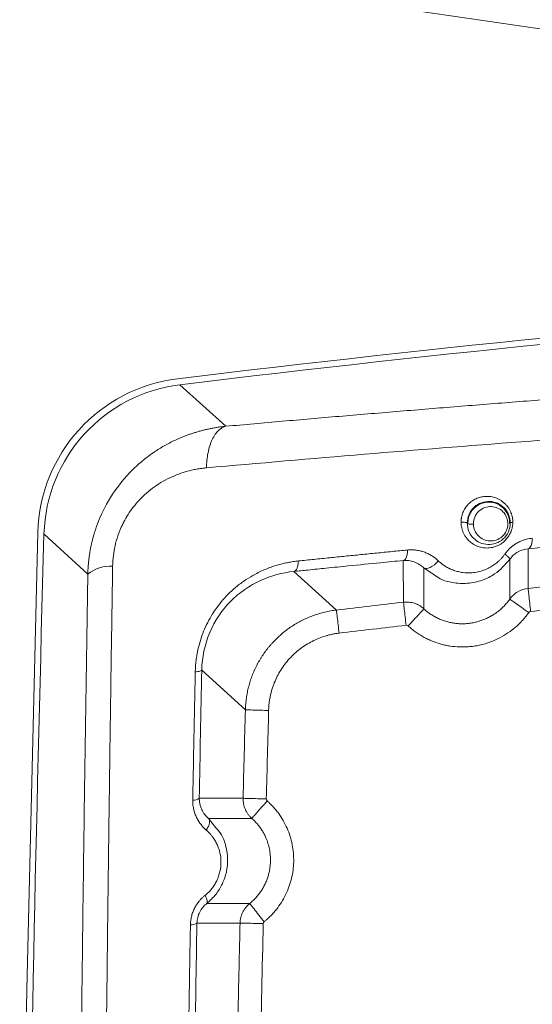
# Model space of a CAD drawing. Header units: millimetres. Extents: x 0 to 594, y 0 to 420.
# Tile 43 of 75: x 63 to 75, y 355 to 378. Entities that reach past the tile are written whole.
import ezdxf

# ---------------------------------------------------------------- set-up
doc = ezdxf.new("R2010")
doc.units = ezdxf.units.MM
doc.styles.add('SLDTEXTSTYLE1', font='TXT', dxfattribs={"width": 0.605})
doc.dimstyles.new('SLDDIMSTYLE4', dxfattribs={"dimtxt": 2.568319, "dimasz": 3.3, "dimexe": 0, "dimexo": 0.0625, "dimgap": 0.64208, "dimtad": 1, "dimdec": 1, "dimlfac": 5, "dimrnd": 1e-09, "dimzin": 12, "dimdsep": 46, "dimtxsty": 'SLDTEXTSTYLE1', "dimblk1": 'NONE', "dimsah": 1, "dimcen": 0, "dimadec": 0, "dimazin": 3, "dimtfac": 1, "dimtdec": 1, "dimtmove": 0, "dimatfit": 3, "dimldrblk": 'NONE', "dimfxl": 0, "dimfrac": 2, "dimtolj": 1, "dimtzin": 12, "dimarcsym": 0})

# ---------------------------------------------------------------- blocks, each defined once
blk = doc.blocks.new('_D_9')
at = {"color": 7, "linetype": 'Continuous', "lineweight": 0}
for p, q in [((65.833, 383.58), (65.262, 379.677)), ((66.415, 383.495), (65.833, 383.58)), ((72.718, 382.573), (73.299, 382.487)), ((73.299, 382.487), (72.728, 378.585)), ((65.262, 379.677), (65.844, 379.592)), ((107.015, 373.011), (64.746, 379.194)), ((72.728, 378.585), (72.147, 378.67)), ((107.015, 373.011), (108.4, 372.808))]:
    blk.add_line(p, q, dxfattribs=at)
blk.add_solid([(107.015, 373.011), (103.822, 373.983), (103.677, 372.994)], dxfattribs=at)
at = {"color": 7, "linetype": 'Continuous', "lineweight": 0, "attachment_point": 1, "rotation": 351.6773, "style": 'SLDTEXTSTYLE1'}
for s, insert, char_height in [('%%c', (67.322, 387.403), 2.6458), ('7', (71.029, 386.861), 2.646), ('(2x)', (75.296, 386.237), 2.6458), ('0,3', (67.065, 382.86), 2.6458)]:
    blk.add_mtext(s, dxfattribs=dict(at, insert=insert, char_height=char_height))
blk = doc.blocks.new('_NONE')

msp = doc.modelspace()

# ---------------------------------------------------------------- linework, layer by layer
at = {"color": 7, "linetype": 'Continuous', "lineweight": 15}
for p, q in [((68.209, 368.386), (67.141, 369.35)), ((65.002, 364.951), (63.984, 365.881)), ((65.002, 364.951), (63.984, 365.881)), ((75.232, 365.542), (75.228, 364.621)), ((74.805, 365.298), (74.802, 364.371)), ((72.333, 364.3), (72.327, 365.269)), ((72.809, 364.144), (72.805, 365.097)), ((69.785, 365.013), (70.775, 364.118)), ((67.647, 362.724), (68.661, 361.799)), ((68.608, 359.744), (67.589, 359.744)), ((68.812, 359.278), (67.804, 359.278)), ((68.761, 357.299), (67.763, 357.299)), ((68.537, 356.846), (67.536, 356.846))]:
    msp.add_line(p, q, dxfattribs=at)
at = {"color": 8, "linetype": 'Continuous', "lineweight": 15}
for p, q in [((72.805, 365.097), (73.045, 364.938)), ((67.976, 359.06), (67.804, 359.278))]:
    msp.add_line(p, q, dxfattribs=at)
at = {"color": 7, "linetype": 'Continuous', "lineweight": 15, "flags": 128}
for points in [[(63.419, 346.109), (63.581, 355.299), (63.838, 365.921)], [(72.805, 365.097), (72.831, 365.083), (72.866, 365.08), (72.908, 365.088), (72.954, 365.107), (73.002, 365.135), (73.051, 365.171), (73.098, 365.215), (73.141, 365.262)]]:
    msp.add_lwpolyline(points, dxfattribs=at)
at = {"color": 7, "linetype": 'Continuous', "lineweight": 15}
for centre, radius, start, end in [((115.729, -27.691), 400.147, 91.72163, 96.98266), ((115.707, -27.691), 400, 91.71913, 96.97386), ((67.533, 365.819), 3.697, 96.9827, 178.4105), ((74.314, 366.14), 0.484, 358.0902, 180), ((1563.407, 324.309), 1500, 178.41187, 179.113368), ((65.522, 364.312), 0.824, 86.105, 129.1203), ((67.458, 359.927), 0.224, 264.747, 305.5182), ((67.406, 357.041), 0.234, 264.8409, 303.7402)]:
    msp.add_arc(centre, radius, start, end, dxfattribs=at)
msp.add_ellipse((67.587, 365.772), major_axis=(-2.669, 2.429), ratio=0.997615, start_param=5.573707, end_param=6.99259, dxfattribs=at)
at = {"color": 8, "linetype": 'Continuous', "lineweight": 15}
for points, knots in [([(68.209, 368.386), (68.644, 368.425), (69.516, 368.503), (70.837, 368.617), (72.167, 368.729), (73.508, 368.839), (74.859, 368.947), (76.281, 369.057), (77.625, 369.157), (78.891, 369.248), (80.013, 369.327), (81.14, 369.404), (82.273, 369.478), (83.411, 369.551), (84.554, 369.621), (85.702, 369.69), (87.23, 369.777), (89.143, 369.881), (91.475, 369.996), (93.909, 370.106), (96.452, 370.209), (99.133, 370.303), (101.552, 370.378), (103.101, 370.413), (103.707, 370.427)], [0, 0, 0, 0, 0.039882, 0.079733, 0.119561, 0.159376, 0.19919, 0.23901, 0.284114, 0.31631, 0.348491, 0.38066, 0.412824, 0.444987, 0.477155, 0.509332, 0.541524, 0.605021, 0.668444, 0.734122, 0.804795, 0.875763, 0.95136, 1, 1, 1, 1]), ([(67.755, 367.421), (68.973, 367.527), (71.373, 367.737), (75.021, 368.026), (78.619, 368.29), (82.163, 368.527), (85.64, 368.739), (89.04, 368.925), (92.587, 369.096), (96.312, 369.248), (100.083, 369.376), (102.555, 369.437), (103.707, 369.465)], [0, 0, 0, 0, 0.109662, 0.216012, 0.319062, 0.418823, 0.515305, 0.608518, 0.698473, 0.80398, 0.90866, 1, 1, 1, 1]), ([(67.119, 368.103), (67.144, 368.113), (67.193, 368.135), (67.269, 368.165), (67.347, 368.193), (67.426, 368.22), (67.507, 368.246), (67.589, 368.27), (67.673, 368.293), (67.759, 368.313), (67.846, 368.332), (67.934, 368.349), (68.025, 368.364), (68.116, 368.376), (68.178, 368.383), (68.209, 368.386)], [0, 0, 0, 0, 0.070515, 0.142088, 0.214722, 0.288419, 0.363184, 0.439018, 0.515923, 0.593903, 0.67296, 0.753096, 0.834314, 0.916614, 1, 1, 1, 1])]:
    msp.add_open_spline(points, degree=3, knots=knots, dxfattribs=at)
at = {"color": 7, "linetype": 'Continuous', "lineweight": 15}
for points, knots in [([(68.209, 368.386), (68.151, 368.374), (68.093, 368.343), (67.984, 368.24), (67.934, 368.168), (67.85, 367.99), (67.816, 367.884), (67.77, 367.658), (67.758, 367.538), (67.755, 367.421)], [0, 0, 0, 0, 0.25, 0.25, 0.5, 0.5, 0.75, 0.75, 1, 1, 1, 1]), ([(65.002, 364.951), (65.003, 364.98), (65.004, 365.036), (65.009, 365.12), (65.016, 365.204), (65.025, 365.288), (65.035, 365.372), (65.048, 365.454), (65.063, 365.537), (65.079, 365.619), (65.098, 365.7), (65.118, 365.781), (65.14, 365.861), (65.164, 365.94), (65.19, 366.019), (65.287, 366.294), (65.511, 366.752), (65.879, 367.225), (66.228, 367.555), (66.455, 367.729), (66.631, 367.845), (66.747, 367.916), (66.867, 367.982), (66.991, 368.046), (67.076, 368.084), (67.119, 368.103)], [0, 0, 0, 0, 0.021001, 0.041936, 0.062808, 0.083619, 0.104371, 0.125067, 0.14571, 0.166302, 0.186845, 0.207342, 0.227797, 0.24821, 0.268586, 0.288926, 0.463583, 0.642276, 0.732086, 0.824633, 0.858625, 0.893152, 0.928219, 0.963834, 1, 1, 1, 1]), ([(65.578, 365.134), (65.578, 365.146), (65.579, 365.178), (65.582, 365.244), (65.591, 365.371), (65.619, 365.556), (65.678, 365.789), (65.747, 365.976), (65.811, 366.115), (65.874, 366.236), (65.964, 366.384), (66.067, 366.524), (66.157, 366.63), (66.316, 366.801), (66.593, 367.03), (66.935, 367.213), (67.21, 367.314), (67.383, 367.361), (67.508, 367.387), (67.596, 367.402), (67.672, 367.412), (67.727, 367.418), (67.755, 367.421)], [0, 0, 0, 0, 0.009915, 0.027103, 0.055331, 0.115968, 0.182197, 0.252816, 0.280273, 0.308203, 0.365327, 0.42384, 0.453514, 0.483404, 0.621984, 0.762174, 0.828215, 0.890551, 0.927732, 0.947738, 0.973855, 1, 1, 1, 1]), ([(73.671, 366.153), (73.671, 366.163), (73.671, 366.182), (73.673, 366.211), (73.676, 366.24), (73.682, 366.279), (73.694, 366.326), (73.719, 366.399), (73.763, 366.486), (73.833, 366.574), (73.92, 366.649), (74.016, 366.705), (74.121, 366.743), (74.228, 366.76), (74.339, 366.758), (74.456, 366.734), (74.575, 366.682), (74.668, 366.613), (74.731, 366.547), (74.771, 366.494), (74.804, 366.439), (74.83, 366.381), (74.85, 366.322), (74.863, 366.266), (74.871, 366.21), (74.871, 366.174), (74.872, 366.156)], [0, 0, 0, 0, 0.01477, 0.029396, 0.043919, 0.058383, 0.087793, 0.117091, 0.172511, 0.232191, 0.285193, 0.346279, 0.404201, 0.462532, 0.522382, 0.587903, 0.661454, 0.738913, 0.779413, 0.811864, 0.847417, 0.882736, 0.913764, 0.944465, 0.972303, 1, 1, 1, 1]), ([(73.814, 366.136), (73.814, 366.205), (73.828, 366.275), (73.884, 366.405), (73.926, 366.463), (74.028, 366.556), (74.087, 366.59), (74.209, 366.633), (74.273, 366.642), (74.461, 366.634), (74.58, 366.582), (74.713, 366.449), (74.749, 366.395), (74.8, 366.274), (74.814, 366.207), (74.814, 366.138)], [0, 0, 0, 0, 0.125, 0.125, 0.25, 0.25, 0.375, 0.375, 0.5, 0.5, 0.75, 0.75, 0.875, 0.875, 1, 1, 1, 1]), ([(73.958, 366.116), (73.957, 366.171), (73.967, 366.227), (74.011, 366.33), (74.044, 366.377), (74.125, 366.452), (74.172, 366.48), (74.271, 366.516), (74.323, 366.523), (74.475, 366.517), (74.573, 366.474), (74.679, 366.364), (74.709, 366.319), (74.748, 366.221), (74.758, 366.166), (74.757, 366.111)], [0, 0, 0, 0, 0.125, 0.125, 0.25, 0.25, 0.375, 0.375, 0.5, 0.5, 0.75, 0.75, 0.875, 0.875, 1, 1, 1, 1]), ([(74.872, 366.156), (74.872, 366.145), (74.871, 366.124), (74.868, 366.092), (74.864, 366.061), (74.858, 366.03), (74.851, 365.999), (74.839, 365.962), (74.822, 365.918), (74.798, 365.868), (74.769, 365.821), (74.721, 365.757), (74.646, 365.684), (74.534, 365.613), (74.404, 365.567), (74.262, 365.553), (74.123, 365.571), (73.996, 365.619), (73.89, 365.69), (73.813, 365.767), (73.761, 365.839), (73.727, 365.902), (73.702, 365.963), (73.684, 366.026), (73.673, 366.089), (73.671, 366.132), (73.671, 366.153)], [0, 0, 0, 0, 0.016177, 0.032199, 0.048121, 0.063997, 0.079883, 0.095835, 0.123126, 0.150552, 0.178386, 0.206443, 0.269858, 0.337831, 0.41183, 0.490184, 0.570137, 0.647043, 0.718564, 0.78437, 0.827969, 0.864467, 0.900513, 0.934158, 0.967182, 1, 1, 1, 1]), ([(73.671, 366.153), (73.683, 366.155), (73.699, 366.156), (73.734, 366.156), (73.752, 366.155), (73.783, 366.151), (73.796, 366.148), (73.811, 366.142), (73.814, 366.139), (73.814, 366.136)], [0, 0, 0, 0, 0.25, 0.25, 0.5, 0.5, 0.75, 0.75, 1, 1, 1, 1]), ([(74.814, 366.138), (74.814, 366.07), (74.799, 366), (74.742, 365.872), (74.699, 365.814), (74.598, 365.723), (74.539, 365.689), (74.417, 365.646), (74.353, 365.638), (74.167, 365.646), (74.049, 365.698), (73.917, 365.83), (73.881, 365.882), (73.829, 366.001), (73.815, 366.068), (73.814, 366.136)], [0, 0, 0, 0, 0.125, 0.125, 0.25, 0.25, 0.375, 0.375, 0.5, 0.5, 0.75, 0.75, 0.875, 0.875, 1, 1, 1, 1]), ([(73.958, 366.116), (73.945, 366.114), (73.929, 366.113), (73.895, 366.113), (73.877, 366.114), (73.845, 366.117), (73.833, 366.12), (73.817, 366.126), (73.814, 366.13), (73.814, 366.132)], [0, 0, 0, 0, 0.25, 0.25, 0.5, 0.5, 0.75, 0.75, 1, 1, 1, 1]), ([(74.757, 366.111), (74.755, 366.058), (74.743, 366.003), (74.697, 365.904), (74.663, 365.859), (74.584, 365.788), (74.537, 365.761), (74.44, 365.727), (74.39, 365.72), (74.241, 365.727), (74.146, 365.768), (74.04, 365.873), (74.011, 365.915), (73.97, 366.01), (73.958, 366.062), (73.958, 366.116)], [0, 0, 0, 0, 0.125, 0.125, 0.25, 0.25, 0.375, 0.375, 0.5, 0.5, 0.75, 0.75, 0.875, 0.875, 1, 1, 1, 1]), ([(74.872, 366.156), (74.853, 366.154), (74.838, 366.151), (74.818, 366.145), (74.814, 366.141), (74.814, 366.138)], [0, 0, 0, 0, 0.5, 0.5, 1, 1, 1, 1]), ([(74.687, 365.416), (74.695, 365.427), (74.71, 365.449), (74.736, 365.48), (74.762, 365.51), (74.79, 365.538), (74.819, 365.565), (74.849, 365.591), (74.88, 365.615), (74.913, 365.639), (74.963, 365.671), (75.033, 365.708), (75.114, 365.741), (75.189, 365.763), (75.257, 365.778), (75.302, 365.783), (75.325, 365.785)], [0, 0, 0, 0, 0.050734, 0.101277, 0.151757, 0.202298, 0.253026, 0.304068, 0.355544, 0.407574, 0.460273, 0.588793, 0.717969, 0.810621, 0.904451, 1, 1, 1, 1]), ([(75.232, 365.542), (75.331, 365.551), (75.548, 365.571), (75.902, 365.602), (76.314, 365.639), (76.822, 365.684), (77.364, 365.731), (77.879, 365.775), (78.18, 365.801), (78.309, 365.812)], [0, 0, 0, 0, 0.097167, 0.212915, 0.347242, 0.50015, 0.708632, 0.875249, 1, 1, 1, 1]), ([(75.232, 365.542), (75.246, 365.545), (75.259, 365.553), (75.282, 365.58), (75.292, 365.598), (75.307, 365.637), (75.313, 365.661), (75.323, 365.718), (75.325, 365.751), (75.325, 365.785)], [0, 0, 0, 0, 0.25, 0.25, 0.5, 0.5, 0.75, 0.75, 1, 1, 1, 1]), ([(74.805, 365.298), (74.856, 365.371), (74.923, 365.43), (75.071, 365.512), (75.152, 365.535), (75.232, 365.542)], [0, 0, 0, 0, 0.5, 0.5, 1, 1, 1, 1]), ([(69.891, 365.257), (70.012, 365.27), (70.255, 365.294), (70.619, 365.332), (70.982, 365.368), (71.344, 365.405), (71.706, 365.441), (72.067, 365.477), (72.308, 365.5), (72.428, 365.512)], [0, 0, 0, 0, 0.144727, 0.28883, 0.43231, 0.575167, 0.717401, 0.859012, 1, 1, 1, 1]), ([(72.328, 365.268), (72.343, 365.271), (72.357, 365.28), (72.381, 365.307), (72.391, 365.325), (72.408, 365.364), (72.415, 365.388), (72.425, 365.445), (72.428, 365.477), (72.428, 365.512)], [0, 0, 0, 0, 0.25, 0.25, 0.5, 0.5, 0.75, 0.75, 1, 1, 1, 1]), ([(72.428, 365.512), (72.442, 365.513), (72.469, 365.515), (72.511, 365.516), (72.553, 365.516), (72.594, 365.513), (72.655, 365.506), (72.735, 365.49), (72.83, 365.46), (72.921, 365.42), (73.002, 365.373), (73.076, 365.321), (73.12, 365.282), (73.141, 365.262)], [0, 0, 0, 0, 0.052821, 0.105706, 0.158752, 0.212056, 0.265713, 0.395174, 0.524802, 0.651128, 0.777878, 0.889124, 1, 1, 1, 1]), ([(73.045, 364.938), (73.092, 364.904), (73.219, 364.81), (73.488, 364.744), (73.821, 364.721), (74.156, 364.795), (74.511, 364.965), (74.694, 365.172), (74.805, 365.298)], [0, 0, 0, 0, 0.088947, 0.243162, 0.422348, 0.602743, 0.759854, 1, 1, 1, 1]), ([(73.141, 365.262), (73.152, 365.252), (73.173, 365.233), (73.206, 365.205), (73.24, 365.178), (73.275, 365.153), (73.329, 365.119), (73.404, 365.078), (73.503, 365.037), (73.605, 365.007), (73.744, 364.981), (73.897, 364.976), (74.059, 364.999), (74.188, 365.036), (74.306, 365.086), (74.393, 365.136), (74.458, 365.181), (74.505, 365.219), (74.554, 365.261), (74.601, 365.31), (74.646, 365.361), (74.673, 365.398), (74.687, 365.416)], [0, 0, 0, 0, 0.02543, 0.050799, 0.076141, 0.101495, 0.126897, 0.189813, 0.252979, 0.315663, 0.378116, 0.50209, 0.582165, 0.659201, 0.72756, 0.79467, 0.82516, 0.855433, 0.891902, 0.928026, 0.963995, 1, 1, 1, 1]), ([(74.805, 365.298), (74.805, 365.299), (74.805, 365.301), (74.804, 365.306), (74.803, 365.308), (74.797, 365.317), (74.791, 365.324), (74.771, 365.344), (74.759, 365.356), (74.727, 365.384), (74.708, 365.4), (74.687, 365.416)], [0, 0, 0, 0, 0.125, 0.125, 0.25, 0.25, 0.5, 0.5, 0.75, 0.75, 1, 1, 1, 1]), ([(66.156, 270.231), (66.15, 270.476), (66.136, 270.965), (66.116, 271.699), (66.096, 272.434), (66.076, 273.168), (66.056, 273.902), (66.037, 274.636), (66.018, 275.371), (65.999, 276.105), (65.981, 276.839), (65.962, 277.573), (65.944, 278.307), (65.926, 279.041), (65.909, 279.775), (65.892, 280.509), (65.875, 281.243), (65.858, 281.977), (65.841, 282.71), (65.825, 283.444), (65.809, 284.177), (65.793, 284.911), (65.778, 285.644), (65.762, 286.377), (65.747, 287.11), (65.733, 287.843), (65.718, 288.576), (65.704, 289.308), (65.69, 290.041), (65.676, 290.773), (65.663, 291.505), (65.649, 292.237), (65.636, 292.969), (65.624, 293.7), (65.611, 294.432), (65.599, 295.163), (65.587, 295.894), (65.575, 296.625), (65.564, 297.356), (65.552, 298.086), (65.541, 298.816), (65.531, 299.546), (65.52, 300.276), (65.51, 301.006), (65.5, 301.735), (65.49, 302.464), (65.481, 303.193), (65.472, 303.922), (65.463, 304.65), (65.454, 305.378), (65.446, 306.106), (65.437, 306.834), (65.429, 307.561), (65.422, 308.288), (65.414, 309.015), (65.407, 309.742), (65.4, 310.468), (65.393, 311.194), (65.387, 311.919), (65.381, 312.645), (65.375, 313.37), (65.369, 314.094), (65.364, 314.819), (65.358, 315.543), (65.353, 316.267), (65.349, 316.99), (65.344, 317.713), (65.34, 318.436), (65.336, 319.158), (65.332, 319.88), (65.329, 320.602), (65.325, 321.323), (65.322, 322.044), (65.32, 322.764), (65.317, 323.485), (65.315, 324.204), (65.313, 324.924), (65.311, 325.643), (65.309, 326.361), (65.308, 327.08), (65.307, 327.797), (65.306, 328.515), (65.306, 329.232), (65.305, 329.948), (65.305, 330.664), (65.305, 331.38), (65.305, 332.095), (65.306, 332.81), (65.307, 333.524), (65.308, 334.238), (65.309, 334.952), (65.311, 335.665), (65.313, 336.377), (65.315, 337.089), (65.317, 337.801), (65.319, 338.512), (65.322, 339.223), (65.325, 339.933), (65.328, 340.642), (65.331, 341.352), (65.335, 342.06), (65.339, 342.768), (65.343, 343.476), (65.347, 344.183), (65.352, 344.89), (65.356, 345.596), (65.361, 346.301), (65.367, 347.006), (65.372, 347.711), (65.378, 348.415), (65.384, 349.118), (65.39, 349.821), (65.396, 350.523), (65.402, 351.225), (65.409, 351.926), (65.416, 352.627), (65.423, 353.327), (65.431, 354.026), (65.438, 354.725), (65.446, 355.423), (65.454, 356.121), (65.462, 356.818), (65.471, 357.515), (65.48, 358.21), (65.488, 358.906), (65.498, 359.6), (65.507, 360.294), (65.516, 360.988), (65.526, 361.68), (65.536, 362.372), (65.546, 363.064), (65.557, 363.755), (65.567, 364.445), (65.574, 364.904), (65.578, 365.134)], [0, 0, 0, 0, 0.007776, 0.015549, 0.023319, 0.031086, 0.03885, 0.046611, 0.054369, 0.062125, 0.069877, 0.077626, 0.085373, 0.093116, 0.100856, 0.108593, 0.116328, 0.124059, 0.131787, 0.139512, 0.147234, 0.154953, 0.162669, 0.170382, 0.178092, 0.185798, 0.193502, 0.201202, 0.2089, 0.216594, 0.224285, 0.231973, 0.239658, 0.24734, 0.255018, 0.262694, 0.270366, 0.278036, 0.285702, 0.293365, 0.301025, 0.308682, 0.316336, 0.323987, 0.331635, 0.33928, 0.346921, 0.35456, 0.362195, 0.369828, 0.377457, 0.385083, 0.392706, 0.400326, 0.407943, 0.415557, 0.423168, 0.430776, 0.438381, 0.445983, 0.453582, 0.461177, 0.46877, 0.476359, 0.483946, 0.491529, 0.49911, 0.506687, 0.514261, 0.521832, 0.5294, 0.536965, 0.544527, 0.552086, 0.559642, 0.567195, 0.574744, 0.582291, 0.589834, 0.597375, 0.604912, 0.612446, 0.619977, 0.627506, 0.635031, 0.642553, 0.650071, 0.657587, 0.6651, 0.67261, 0.680116, 0.68762, 0.69512, 0.702618, 0.710112, 0.717603, 0.725092, 0.732577, 0.740059, 0.747538, 0.755014, 0.762487, 0.769957, 0.777424, 0.784887, 0.792348, 0.799806, 0.80726, 0.814712, 0.82216, 0.829606, 0.837048, 0.844488, 0.851924, 0.859357, 0.866788, 0.874215, 0.881639, 0.88906, 0.896478, 0.903892, 0.911304, 0.918713, 0.926118, 0.93352, 0.940919, 0.948316, 0.955708, 0.963098, 0.970485, 0.977868, 0.985249, 0.992626, 1, 1, 1, 1]), ([(67.497, 362.68), (67.498, 362.703), (67.499, 362.747), (67.503, 362.814), (67.509, 362.88), (67.516, 362.947), (67.525, 363.012), (67.535, 363.078), (67.557, 363.194), (67.597, 363.359), (67.668, 363.573), (67.758, 363.78), (67.903, 364.05), (68.133, 364.367), (68.418, 364.641), (68.678, 364.83), (68.904, 364.964), (69.155, 365.081), (69.374, 365.156), (69.542, 365.199), (69.657, 365.224), (69.773, 365.243), (69.851, 365.252), (69.891, 365.257)], [0, 0, 0, 0, 0.016977, 0.033846, 0.050621, 0.067315, 0.083942, 0.100517, 0.117053, 0.17249, 0.227951, 0.284711, 0.341452, 0.457501, 0.579742, 0.644664, 0.711135, 0.789619, 0.86881, 0.90111, 0.933706, 0.966652, 1, 1, 1, 1]), ([(69.785, 365.013), (69.895, 365.025), (70.146, 365.05), (70.568, 365.093), (71.129, 365.15), (71.725, 365.209), (72.152, 365.251), (72.328, 365.268)], [0, 0, 0, 0, 0.131477, 0.298224, 0.500245, 0.793808, 1, 1, 1, 1]), ([(69.785, 365.013), (69.801, 365.016), (69.816, 365.025), (69.841, 365.053), (69.852, 365.07), (69.869, 365.11), (69.877, 365.134), (69.887, 365.19), (69.89, 365.223), (69.891, 365.257)], [0, 0, 0, 0, 0.25, 0.25, 0.5, 0.5, 0.75, 0.75, 1, 1, 1, 1]), ([(72.328, 365.268), (72.416, 365.276), (72.504, 365.264), (72.666, 365.205), (72.741, 365.158), (72.805, 365.097)], [0, 0, 0, 0, 0.5, 0.5, 1, 1, 1, 1]), ([(65.565, 270.352), (65.558, 270.581), (65.546, 271.038), (65.526, 271.724), (65.507, 272.41), (65.489, 273.097), (65.47, 273.783), (65.452, 274.47), (65.434, 275.158), (65.416, 275.845), (65.398, 276.533), (65.38, 277.22), (65.363, 277.908), (65.346, 278.597), (65.329, 279.285), (65.313, 279.974), (65.296, 280.663), (65.28, 281.352), (65.264, 282.042), (65.249, 282.731), (65.233, 283.421), (65.218, 284.111), (65.203, 284.802), (65.188, 285.492), (65.173, 286.183), (65.159, 286.874), (65.145, 287.565), (65.131, 288.256), (65.117, 288.948), (65.104, 289.64), (65.09, 290.332), (65.077, 291.025), (65.065, 291.717), (65.052, 292.41), (65.04, 293.103), (65.027, 293.796), (64.985, 296.284), (64.918, 300.568), (64.841, 306.648), (64.782, 312.724), (64.748, 317.693), (64.73, 321.554), (64.718, 325.18), (64.711, 329.686), (64.717, 335.032), (64.737, 340.339), (64.769, 345.513), (64.812, 350.582), (64.853, 354.345), (64.885, 356.889), (64.902, 358.229), (64.92, 359.57), (64.939, 360.913), (64.959, 362.258), (64.98, 363.604), (64.995, 364.502), (65.002, 364.951)], [0, 0, 0, 0, 0.0072862, 0.0145721, 0.0218578, 0.0291433, 0.0364287, 0.0437141, 0.0509995, 0.0582848, 0.0655703, 0.0728559, 0.0801416, 0.0874276, 0.0947138, 0.1020003, 0.1092872, 0.1165745, 0.1238622, 0.1311505, 0.1384392, 0.1457286, 0.1530185, 0.1603092, 0.1676005, 0.1748927, 0.1821856, 0.1894795, 0.1967742, 0.2040699, 0.2113665, 0.2186643, 0.2259631, 0.233263, 0.2405642, 0.2478665, 0.2551702, 0.3191862, 0.383115, 0.4469873, 0.5108338, 0.5398617, 0.5688538, 0.6253218, 0.6822567, 0.738031, 0.7935381, 0.8466101, 0.8994481, 0.9137154, 0.9280145, 0.9423457, 0.9567095, 0.9711063, 0.9855363, 1, 1, 1, 1]), ([(65.565, 270.352), (65.558, 270.581), (65.546, 271.038), (65.526, 271.724), (65.507, 272.41), (65.489, 273.097), (65.47, 273.783), (65.452, 274.47), (65.434, 275.158), (65.416, 275.845), (65.398, 276.533), (65.38, 277.22), (65.363, 277.908), (65.346, 278.597), (65.329, 279.285), (65.313, 279.974), (65.296, 280.663), (65.28, 281.352), (65.264, 282.042), (65.249, 282.731), (65.233, 283.421), (65.218, 284.111), (65.203, 284.802), (65.188, 285.492), (65.173, 286.183), (65.159, 286.874), (65.145, 287.565), (65.131, 288.256), (65.117, 288.948), (65.104, 289.64), (65.09, 290.332), (65.077, 291.025), (65.065, 291.717), (65.052, 292.41), (65.04, 293.103), (65.027, 293.796), (64.985, 296.284), (64.918, 300.568), (64.841, 306.648), (64.782, 312.724), (64.748, 317.693), (64.73, 321.554), (64.718, 325.18), (64.711, 329.686), (64.717, 335.032), (64.737, 340.339), (64.769, 345.513), (64.812, 350.582), (64.853, 354.345), (64.885, 356.889), (64.902, 358.229), (64.92, 359.57), (64.939, 360.913), (64.959, 362.258), (64.98, 363.604), (64.995, 364.502), (65.002, 364.951)], [0, 0, 0, 0, 0.0072862, 0.0145721, 0.0218578, 0.0291433, 0.0364287, 0.0437141, 0.0509995, 0.0582848, 0.0655703, 0.0728559, 0.0801416, 0.0874276, 0.0947138, 0.1020003, 0.1092872, 0.1165745, 0.1238622, 0.1311505, 0.1384392, 0.1457286, 0.1530185, 0.1603092, 0.1676005, 0.1748927, 0.1821856, 0.1894795, 0.1967742, 0.2040699, 0.2113665, 0.2186643, 0.2259631, 0.233263, 0.2405642, 0.2478665, 0.2551702, 0.3191862, 0.383115, 0.4469873, 0.5108338, 0.5398617, 0.5688538, 0.6253218, 0.6822567, 0.738031, 0.7935381, 0.8466101, 0.8994481, 0.9137154, 0.9280145, 0.9423457, 0.9567095, 0.9711063, 0.9855363, 1, 1, 1, 1]), ([(67.648, 362.724), (67.651, 362.871), (67.668, 363.019), (67.729, 363.311), (67.774, 363.454), (67.949, 363.867), (68.119, 364.117), (68.425, 364.425), (68.535, 364.517), (68.766, 364.678), (68.887, 364.746), (69.261, 364.918), (69.523, 364.987), (69.785, 365.013)], [0, 0, 0, 0, 0.125, 0.125, 0.25, 0.25, 0.5, 0.5, 0.625, 0.625, 0.75, 0.75, 1, 1, 1, 1]), ([(74.802, 364.371), (74.851, 364.44), (74.915, 364.499), (75.061, 364.585), (75.144, 364.612), (75.228, 364.621)], [0, 0, 0, 0, 0.5, 0.5, 1, 1, 1, 1]), ([(75.228, 364.621), (75.228, 364.619), (75.23, 364.605), (75.235, 364.551), (75.24, 364.509), (75.251, 364.405), (75.258, 364.343), (75.272, 364.213), (75.279, 364.146), (75.285, 364.084)], [0, 0, 0, 0, 0.25, 0.25, 0.5, 0.5, 0.75, 0.75, 1, 1, 1, 1]), ([(75.285, 364.084), (75.54, 364.111), (76.048, 364.165), (76.815, 364.245), (77.588, 364.324), (78.106, 364.376), (78.366, 364.401)], [0, 0, 0, 0, 0.247777, 0.495554, 0.746665, 1, 1, 1, 1]), ([(72.333, 364.299), (72.345, 364.3), (72.367, 364.303), (72.411, 364.304), (72.465, 364.301), (72.527, 364.291), (72.588, 364.275), (72.648, 364.252), (72.705, 364.222), (72.759, 364.187), (72.792, 364.159), (72.809, 364.144)], [0, 0, 0, 0, 0.065848, 0.133155, 0.254516, 0.376702, 0.499713, 0.623548, 0.748207, 0.873691, 1, 1, 1, 1]), ([(72.333, 364.299), (72.334, 364.297), (72.335, 364.284), (72.341, 364.229), (72.346, 364.187), (72.358, 364.083), (72.365, 364.021), (72.38, 363.892), (72.388, 363.825), (72.395, 363.763)], [0, 0, 0, 0, 0.25, 0.25, 0.5, 0.5, 0.75, 0.75, 1, 1, 1, 1]), ([(72.809, 364.144), (72.821, 364.133), (72.847, 364.11), (72.887, 364.077), (72.928, 364.046), (72.97, 364.017), (73.014, 363.989), (73.058, 363.964), (73.102, 363.94), (73.148, 363.918), (73.194, 363.898), (73.241, 363.88), (73.288, 363.863), (73.336, 363.849), (73.384, 363.836), (73.432, 363.825), (73.48, 363.816), (73.529, 363.809), (73.577, 363.804), (73.626, 363.8), (73.675, 363.799), (73.723, 363.799), (73.771, 363.8), (73.833, 363.805), (73.909, 363.814), (73.999, 363.832), (74.088, 363.856), (74.178, 363.886), (74.266, 363.923), (74.352, 363.967), (74.436, 364.018), (74.518, 364.075), (74.596, 364.139), (74.67, 364.21), (74.74, 364.287), (74.781, 364.343), (74.802, 364.371)], [0, 0, 0, 0, 0.022862, 0.04565, 0.068358, 0.090979, 0.113509, 0.135949, 0.158302, 0.18057, 0.202756, 0.224859, 0.24688, 0.268821, 0.290682, 0.312463, 0.334166, 0.355792, 0.37734, 0.398811, 0.420205, 0.44152, 0.462756, 0.483913, 0.523612, 0.563906, 0.604801, 0.646295, 0.688387, 0.731072, 0.774352, 0.818237, 0.862735, 0.907859, 0.953621, 1, 1, 1, 1]), ([(74.802, 364.371), (74.803, 364.37), (74.814, 364.363), (74.858, 364.332), (74.891, 364.308), (74.977, 364.247), (75.029, 364.211), (75.136, 364.135), (75.191, 364.096), (75.243, 364.059)], [0, 0, 0, 0, 0.25, 0.25, 0.5, 0.5, 0.75, 0.75, 1, 1, 1, 1]), ([(68.661, 361.799), (68.662, 361.822), (68.664, 361.868), (68.669, 361.936), (68.675, 362.003), (68.684, 362.071), (68.694, 362.138), (68.706, 362.204), (68.721, 362.27), (68.736, 362.335), (68.754, 362.399), (68.773, 362.463), (68.794, 362.526), (68.817, 362.588), (68.841, 362.649), (68.867, 362.709), (68.894, 362.769), (68.923, 362.827), (68.954, 362.885), (68.985, 362.941), (69.018, 362.996), (69.053, 363.051), (69.089, 363.104), (69.126, 363.156), (69.164, 363.207), (69.204, 363.256), (69.245, 363.304), (69.3, 363.367), (69.373, 363.443), (69.466, 363.53), (69.564, 363.613), (69.667, 363.69), (69.774, 363.763), (69.887, 363.83), (70.003, 363.891), (70.124, 363.946), (70.248, 363.994), (70.376, 364.036), (70.506, 364.071), (70.639, 364.099), (70.73, 364.111), (70.775, 364.118)], [0, 0, 0, 0, 0.020045, 0.040025, 0.05994, 0.079788, 0.099572, 0.11929, 0.138943, 0.15853, 0.178052, 0.197509, 0.2169, 0.236226, 0.255487, 0.274682, 0.293812, 0.312877, 0.331876, 0.350811, 0.36968, 0.388484, 0.407223, 0.425896, 0.444505, 0.463048, 0.481526, 0.499939, 0.536817, 0.573958, 0.611365, 0.649036, 0.686971, 0.725171, 0.763637, 0.802367, 0.841363, 0.880624, 0.92015, 0.959942, 1, 1, 1, 1]), ([(70.775, 364.117), (70.775, 364.115), (70.777, 364.101), (70.783, 364.047), (70.788, 364.005), (70.801, 363.901), (70.808, 363.839), (70.823, 363.71), (70.831, 363.643), (70.839, 363.581)], [0, 0, 0, 0, 0.25, 0.25, 0.5, 0.5, 0.75, 0.75, 1, 1, 1, 1]), ([(72.809, 364.144), (72.808, 364.143), (72.799, 364.134), (72.762, 364.094), (72.734, 364.063), (72.663, 363.986), (72.62, 363.94), (72.531, 363.844), (72.485, 363.794), (72.442, 363.748)], [0, 0, 0, 0, 0.25, 0.25, 0.5, 0.5, 0.75, 0.75, 1, 1, 1, 1]), ([(72.443, 363.748), (72.457, 363.735), (72.486, 363.709), (72.53, 363.671), (72.576, 363.636), (72.622, 363.601), (72.669, 363.569), (72.718, 363.538), (72.767, 363.508), (72.817, 363.48), (72.867, 363.454), (72.918, 363.429), (72.97, 363.406), (73.034, 363.381), (73.114, 363.352), (73.21, 363.323), (73.313, 363.298), (73.455, 363.272), (73.602, 363.259), (73.753, 363.259), (73.874, 363.266), (74.001, 363.282), (74.132, 363.308), (74.26, 363.343), (74.421, 363.4), (74.608, 363.487), (74.805, 363.612), (74.961, 363.739), (75.077, 363.853), (75.155, 363.943), (75.207, 364.009), (75.233, 364.046), (75.243, 364.059)], [0, 0, 0, 0, 0.018261, 0.036477, 0.054647, 0.072769, 0.090842, 0.108865, 0.126836, 0.144756, 0.162623, 0.180439, 0.198205, 0.21592, 0.245048, 0.278107, 0.311148, 0.344189, 0.414002, 0.449961, 0.486373, 0.52832, 0.570294, 0.611915, 0.6528, 0.731513, 0.805394, 0.872114, 0.92078, 0.957981, 0.984387, 1, 1, 1, 1]), ([(69.201, 361.785), (69.201, 361.803), (69.203, 361.84), (69.207, 361.895), (69.212, 361.953), (69.222, 362.025), (69.241, 362.133), (69.276, 362.271), (69.331, 362.427), (69.4, 362.579), (69.509, 362.772), (69.644, 362.95), (69.802, 363.108), (69.93, 363.215), (70.066, 363.31), (70.211, 363.392), (70.361, 363.461), (70.488, 363.506), (70.593, 363.535), (70.673, 363.554), (70.757, 363.57), (70.811, 363.577), (70.839, 363.581)], [0, 0, 0, 0, 0.020801, 0.041606, 0.062415, 0.087084, 0.124226, 0.186128, 0.248504, 0.311211, 0.374094, 0.499956, 0.562953, 0.625898, 0.688757, 0.751457, 0.813836, 0.875747, 0.903454, 0.937571, 0.968789, 1, 1, 1, 1]), ([(67.438, 359.703), (67.443, 359.952), (67.452, 360.451), (67.467, 361.196), (67.482, 361.939), (67.492, 362.434), (67.497, 362.68)], [0, 0, 0, 0, 0.251098, 0.501464, 0.751098, 1, 1, 1, 1]), ([(67.648, 362.724), (67.646, 362.715), (67.632, 362.705), (67.578, 362.69), (67.539, 362.684), (67.497, 362.68)], [0, 0, 0, 0, 0.5, 0.5, 1, 1, 1, 1]), ([(68.608, 359.744), (68.616, 360.086), (68.634, 360.772), (68.652, 361.457), (68.661, 361.799)], [0, 0, 0, 0, 0.500242, 1, 1, 1, 1]), ([(68.661, 361.799), (68.663, 361.799), (68.677, 361.799), (68.732, 361.797), (68.773, 361.796), (68.878, 361.793), (68.941, 361.792), (69.071, 361.788), (69.138, 361.786), (69.201, 361.785)], [0, 0, 0, 0, 0.25, 0.25, 0.5, 0.5, 0.75, 0.75, 1, 1, 1, 1]), ([(69.147, 359.73), (69.156, 360.072), (69.173, 360.757), (69.192, 361.442), (69.201, 361.785)], [0, 0, 0, 0, 0.499647, 1, 1, 1, 1]), ([(67.753, 359.005), (67.742, 359.015), (67.72, 359.034), (67.689, 359.065), (67.66, 359.097), (67.632, 359.131), (67.594, 359.181), (67.55, 359.25), (67.506, 359.34), (67.473, 359.432), (67.454, 359.514), (67.443, 359.584), (67.438, 359.643), (67.438, 359.683), (67.438, 359.703)], [0, 0, 0, 0, 0.058834, 0.117061, 0.174791, 0.232134, 0.289204, 0.42109, 0.550164, 0.669078, 0.786279, 0.857976, 0.929084, 1, 1, 1, 1]), ([(67.804, 359.278), (67.74, 359.332), (67.686, 359.399), (67.61, 359.557), (67.587, 359.649), (67.589, 359.744)], [0, 0, 0, 0, 0.5, 0.5, 1, 1, 1, 1]), ([(68.811, 359.278), (68.803, 359.285), (68.786, 359.301), (68.763, 359.325), (68.74, 359.351), (68.72, 359.378), (68.7, 359.407), (68.683, 359.437), (68.667, 359.467), (68.641, 359.525), (68.615, 359.612), (68.607, 359.695), (68.608, 359.738), (68.608, 359.744)], [0, 0, 0, 0, 0.064828, 0.12982, 0.194975, 0.260294, 0.325775, 0.391421, 0.457229, 0.523201, 0.753785, 0.971132, 1, 1, 1, 1]), ([(68.608, 359.744), (68.61, 359.743), (68.626, 359.743), (68.682, 359.742), (68.722, 359.741), (68.822, 359.738), (68.881, 359.737), (69.009, 359.733), (69.078, 359.732), (69.147, 359.73)], [0, 0, 0, 0, 0.25, 0.25, 0.5, 0.5, 0.75, 0.75, 1, 1, 1, 1]), ([(68.811, 359.278), (68.812, 359.279), (68.82, 359.289), (68.856, 359.329), (68.884, 359.361), (68.953, 359.439), (68.995, 359.487), (69.081, 359.585), (69.126, 359.636), (69.168, 359.683)], [0, 0, 0, 0, 0.25, 0.25, 0.5, 0.5, 0.75, 0.75, 1, 1, 1, 1]), ([(69.099, 356.879), (69.108, 356.886), (69.135, 356.907), (69.185, 356.952), (69.249, 357.011), (69.317, 357.084), (69.403, 357.185), (69.5, 357.323), (69.598, 357.498), (69.676, 357.682), (69.754, 357.938), (69.797, 358.269), (69.769, 358.603), (69.704, 358.861), (69.634, 359.048), (69.545, 359.226), (69.454, 359.367), (69.374, 359.471), (69.301, 359.555), (69.233, 359.624), (69.183, 359.669), (69.168, 359.683)], [0, 0, 0, 0, 0.010725, 0.031883, 0.063476, 0.09247, 0.125815, 0.188077, 0.250815, 0.31373, 0.376495, 0.501333, 0.626004, 0.688574, 0.751221, 0.813603, 0.875405, 0.908388, 0.937181, 0.979931, 1, 1, 1, 1]), ([(67.804, 359.278), (67.816, 359.266), (67.824, 359.249), (67.831, 359.21), (67.83, 359.188), (67.822, 359.144), (67.815, 359.119), (67.79, 359.064), (67.774, 359.034), (67.753, 359.005)], [0, 0, 0, 0, 0.25, 0.25, 0.5, 0.5, 0.75, 0.75, 1, 1, 1, 1]), ([(68.761, 357.299), (68.774, 357.31), (68.801, 357.333), (68.84, 357.368), (68.876, 357.404), (68.911, 357.441), (68.945, 357.48), (68.976, 357.52), (69.006, 357.56), (69.034, 357.602), (69.061, 357.645), (69.085, 357.688), (69.108, 357.732), (69.129, 357.776), (69.148, 357.821), (69.166, 357.866), (69.181, 357.912), (69.195, 357.958), (69.207, 358.004), (69.218, 358.051), (69.226, 358.097), (69.233, 358.144), (69.238, 358.19), (69.242, 358.236), (69.245, 358.314), (69.242, 358.422), (69.223, 358.561), (69.188, 358.697), (69.146, 358.813), (69.1, 358.91), (69.056, 358.988), (69.005, 359.065), (68.947, 359.14), (68.883, 359.212), (68.836, 359.255), (68.812, 359.278)], [0, 0, 0, 0, 0.023207, 0.046292, 0.069246, 0.092066, 0.114755, 0.137317, 0.159754, 0.182067, 0.204259, 0.22633, 0.248283, 0.270117, 0.291834, 0.313432, 0.334911, 0.356271, 0.377511, 0.398632, 0.419632, 0.440512, 0.461274, 0.481916, 0.50244, 0.564237, 0.626359, 0.6888, 0.751547, 0.790864, 0.831004, 0.871975, 0.913792, 0.956474, 1, 1, 1, 1]), ([(67.722, 357.487), (67.733, 357.496), (67.756, 357.514), (67.788, 357.544), (67.819, 357.574), (67.849, 357.606), (67.891, 357.657), (67.943, 357.729), (67.997, 357.827), (68.041, 357.931), (68.082, 358.075), (68.103, 358.263), (68.081, 358.446), (68.042, 358.584), (68.002, 358.682), (67.952, 358.774), (67.9, 358.85), (67.85, 358.911), (67.803, 358.96), (67.77, 358.99), (67.753, 359.005)], [0, 0, 0, 0, 0.025344, 0.050442, 0.075354, 0.100136, 0.124847, 0.187293, 0.249224, 0.311347, 0.373456, 0.497615, 0.622241, 0.684474, 0.747688, 0.810189, 0.873636, 0.915345, 0.95741, 1, 1, 1, 1]), ([(67.763, 357.299), (67.837, 357.366), (67.981, 357.498), (68.135, 357.755), (68.231, 358.036), (68.26, 358.335), (68.216, 358.627), (68.131, 358.885), (68.022, 359.007), (67.976, 359.06)], [0, 0, 0, 0, 0.151659, 0.296997, 0.441708, 0.589967, 0.740005, 0.888722, 1, 1, 1, 1]), ([(67.385, 356.807), (67.385, 356.817), (67.386, 356.838), (67.388, 356.868), (67.391, 356.904), (67.398, 356.945), (67.411, 357.01), (67.435, 357.09), (67.475, 357.184), (67.525, 357.273), (67.578, 357.345), (67.628, 357.402), (67.673, 357.447), (67.706, 357.473), (67.722, 357.487)], [0, 0, 0, 0, 0.038935, 0.077474, 0.115679, 0.175598, 0.236041, 0.363733, 0.49126, 0.620005, 0.751026, 0.833061, 0.915891, 1, 1, 1, 1]), ([(67.536, 356.846), (67.537, 356.889), (67.542, 356.934), (67.564, 357.02), (67.579, 357.062), (67.64, 357.18), (67.697, 357.248), (67.763, 357.299)], [0, 0, 0, 0, 0.25, 0.25, 0.5, 0.5, 1, 1, 1, 1]), ([(67.763, 357.299), (67.77, 357.306), (67.774, 357.315), (67.776, 357.339), (67.775, 357.353), (67.769, 357.384), (67.763, 357.401), (67.747, 357.441), (67.736, 357.463), (67.722, 357.487)], [0, 0, 0, 0, 0.25, 0.25, 0.5, 0.5, 0.75, 0.75, 1, 1, 1, 1]), ([(68.537, 356.846), (68.538, 356.858), (68.539, 356.881), (68.543, 356.916), (68.549, 356.951), (68.557, 356.987), (68.568, 357.021), (68.58, 357.056), (68.595, 357.09), (68.612, 357.123), (68.632, 357.156), (68.653, 357.187), (68.677, 357.218), (68.703, 357.247), (68.731, 357.274), (68.751, 357.291), (68.761, 357.299)], [0, 0, 0, 0, 0.067064, 0.134799, 0.203206, 0.272284, 0.342034, 0.412455, 0.483548, 0.555313, 0.627749, 0.700856, 0.774635, 0.849085, 0.924207, 1, 1, 1, 1]), ([(68.761, 357.299), (68.762, 357.298), (68.77, 357.288), (68.804, 357.246), (68.83, 357.214), (68.896, 357.132), (68.935, 357.083), (69.017, 356.981), (69.06, 356.928), (69.099, 356.879)], [0, 0, 0, 0, 0.25, 0.25, 0.5, 0.5, 0.75, 0.75, 1, 1, 1, 1]), ([(68.469, 353.751), (68.48, 354.267), (68.502, 355.299), (68.526, 356.331), (68.537, 356.846)], [0, 0, 0, 0, 0.500393, 1, 1, 1, 1]), ([(68.537, 356.846), (68.54, 356.846), (68.553, 356.846), (68.608, 356.844), (68.65, 356.843), (68.755, 356.841), (68.817, 356.839), (68.948, 356.836), (69.015, 356.835), (69.077, 356.833)], [0, 0, 0, 0, 0.25, 0.25, 0.5, 0.5, 0.75, 0.75, 1, 1, 1, 1]), ([(67.333, 353.715), (67.338, 353.974), (67.346, 354.491), (67.358, 355.265), (67.371, 356.037), (67.38, 356.551), (67.385, 356.807)], [0, 0, 0, 0, 0.251016, 0.501354, 0.751016, 1, 1, 1, 1])]:
    msp.add_open_spline(points, degree=3, knots=knots, dxfattribs=at)
for points in [[(75.228, 364.621), (76.256, 364.731), (77.284, 364.837), (78.313, 364.939)], [(70.775, 364.118), (71.294, 364.18), (71.814, 364.24), (72.333, 364.3)], [(75.243, 364.059), (75.253, 364.073), (75.268, 364.082), (75.285, 364.084)], [(70.839, 363.581), (71.357, 363.643), (71.876, 363.703), (72.395, 363.763)], [(72.395, 363.763), (72.412, 363.765), (72.43, 363.759), (72.443, 363.748)], [(67.589, 359.744), (67.608, 360.738), (67.628, 361.731), (67.648, 362.724)], [(69.168, 359.683), (69.154, 359.695), (69.147, 359.712), (69.147, 359.73)], [(67.485, 353.751), (67.501, 354.784), (67.518, 355.815), (67.536, 356.846)], [(69.008, 353.74), (69.03, 354.771), (69.053, 355.802), (69.077, 356.833)], [(69.077, 356.833), (69.077, 356.851), (69.086, 356.868), (69.099, 356.879)]]:
    msp.add_open_spline(points, degree=3, dxfattribs=at)

# ---------------------------------------------------------------- dimensions: what is measured, and where the dimension line sits
at = {"color": 7, "linetype": 'Continuous', "lineweight": 0}
dim = msp.add_diameter_dim_2p(p1=(108.4, 372.808), p2=(107.015, 373.011), text='<> (2x)', dimstyle='SLDDIMSTYLE4', dxfattribs=at)
dim.commit()
dim.dimension.update_dxf_attribs({"geometry": '_D_9', "text_midpoint": (72.127, 378.114), "dimtype": 163})

doc.saveas('drawing.dxf')
